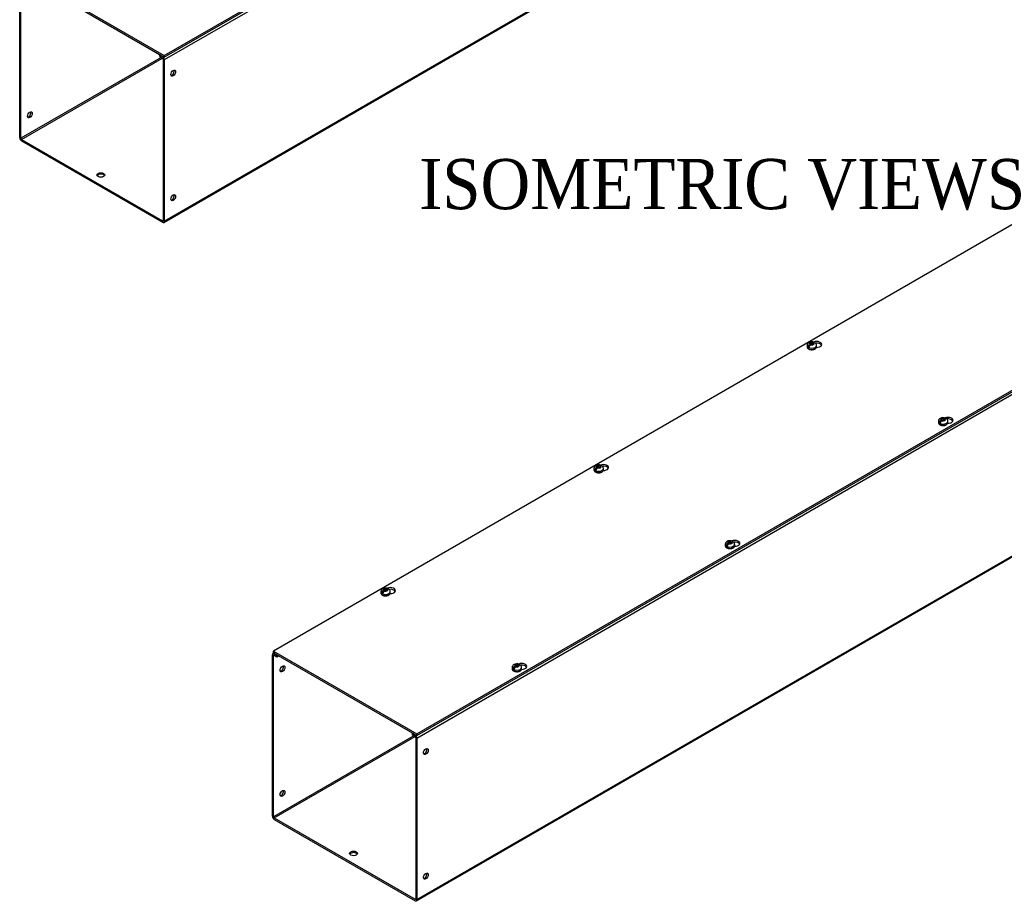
# Model space of a CAD drawing. Header units: inches. Extents: x 1 to 299, y -2 to 199.
# Tile 5 of 7: x 236 to 276, y 134 to 169. Entities that reach past the tile are written whole.
import ezdxf
from ezdxf.enums import TextEntityAlignment as Align

# ---------------------------------------------------------------- set-up
doc = ezdxf.new("R2010")
doc.units = ezdxf.units.IN
doc.header["$MEASUREMENT"] = 0
for name, color, linetype in [('COM56312-1', 7, 'Continuous'), ('COM56318-1', 7, 'Continuous'), ('Default', 7, 'Continuous'), ('SCS19515', 7, 'Continuous')]:
    doc.layers.add(name, color=color, linetype=linetype)
doc.styles.add('SEACAD_Times_New_Roman', font='times.ttf')

# ---------------------------------------------------------------- blocks, each defined once
blk = doc.blocks.new('SE5')
at = {"layer": 'COM56312-1', "color": 7, "linetype": 'Continuous'}
for p, q in [((284.565, 191.783), (242.139, 167.288)), ((242.116, 160.825), (284.543, 185.319)), ((242.139, 160.874), (284.565, 185.369)), ((236.38, 164.199), (236.38, 170.613)), ((236.431, 164.169), (236.431, 170.584)), ((241.984, 167.491), (241.962, 167.479)), ((241.962, 167.479), (242.062, 167.421)), ((241.962, 167.42), (241.962, 167.479)), ((241.962, 167.42), (242.062, 167.362)), ((242.062, 167.421), (242.084, 167.433)), ((242.011, 167.391), (236.431, 164.169)), ((236.456, 164.125), (242.062, 167.362)), ((242.088, 167.318), (242.088, 160.903)), ((242.139, 167.288), (242.139, 160.874)), ((236.456, 164.125), (242.062, 160.889)), ((236.456, 164.066), (242.062, 160.83)), ((242.088, 160.903), (242.062, 160.889))]:
    blk.add_line(p, q, dxfattribs=at)
for centre, major_axis, start_param, end_param in [((242.062, 167.332), (-0.054, 0.0935), 3.926991, 5.497787), ((242.062, 167.332), (-0.018, 0.0312), 3.926991, 5.497787), ((242.441, 166.794), (0.066, 0.115), 3.534412, 5.890366), ((236.734, 165.131), (-0.066, -0.115), 0.392819, 2.748773), ((236.456, 164.155), (-0.054, 0.0935), 0.785398, 2.356194), ((236.456, 164.155), (-0.018, 0.0312), 0.785398, 2.356194), ((239.613, 162.652), (0.156, 0), 0.331895, 2.809698), ((242.441, 161.836), (0.066, 0.115), 3.534412, 5.890366), ((242.062, 160.918), (-0.018, 0.0312), 2.356194, 3.926991), ((242.062, 160.918), (-0.054, 0.0935), 2.356194, 3.926991)]:
    blk.add_ellipse(centre, major_axis=major_axis, ratio=0.57735, start_param=start_param, end_param=end_param, dxfattribs=at)
for centre, major_axis in [((242.492, 166.764), (0.066, 0.115)), ((236.785, 165.102), (-0.066, -0.115)), ((239.613, 162.711), (0.156, 0)), ((242.492, 161.806), (0.066, 0.115))]:
    blk.add_ellipse(centre, major_axis=major_axis, ratio=0.57735, dxfattribs=at)
at = {"layer": 'COM56318-1', "color": 7, "linetype": 'Continuous'}
for p, q in [((242.139, 167.466), (284.521, 191.935)), ((242.139, 167.402), (284.521, 191.871)), ((236.424, 170.765), (242.139, 167.466)), ((236.424, 170.701), (242.139, 167.402)), ((242.139, 167.402), (242.139, 167.466))]:
    blk.add_line(p, q, dxfattribs=at)
blk = doc.blocks.new('SE7')
at = {"layer": 'COM56312-1', "color": 7, "linetype": 'Continuous'}
for p, q in [((294.625, 164.778), (252.198, 140.283)), ((252.176, 133.819), (294.602, 158.314)), ((252.198, 133.869), (294.625, 158.363)), ((246.44, 137.193), (246.44, 143.608)), ((246.506, 143.683), (246.462, 143.657)), ((246.491, 143.578), (246.516, 143.593)), ((246.491, 137.164), (246.491, 143.578)), ((246.538, 143.665), (246.516, 143.652)), ((246.516, 143.652), (246.616, 143.594)), ((246.516, 143.593), (246.616, 143.535)), ((246.616, 143.594), (246.639, 143.607)), ((246.616, 143.535), (246.616, 143.594)), ((246.616, 143.535), (246.689, 143.577)), ((252.071, 140.386), (246.491, 137.164)), ((246.516, 137.12), (252.122, 140.356)), ((252.044, 140.486), (252.022, 140.473)), ((252.022, 140.473), (252.122, 140.415)), ((252.022, 140.414), (252.022, 140.473)), ((252.022, 140.414), (252.122, 140.356)), ((252.122, 140.415), (252.144, 140.428)), ((252.147, 140.312), (252.147, 133.898)), ((252.198, 140.283), (252.198, 133.869)), ((246.516, 137.12), (252.122, 133.883)), ((246.516, 137.061), (252.122, 133.824)), ((252.147, 133.898), (252.122, 133.883))]:
    blk.add_line(p, q, dxfattribs=at)
for centre, major_axis, start_param, end_param in [((246.516, 143.564), (0.054, -0.0935), 2.356194, 3.926991), ((246.516, 143.564), (0.018, -0.0312), 2.356194, 3.926991), ((246.793, 143.084), (0.066, 0.115), 3.534412, 5.890366), ((252.122, 140.327), (-0.054, 0.0935), 3.926991, 5.497787), ((252.122, 140.327), (-0.018, 0.0312), 3.926991, 5.497787), ((252.501, 139.788), (-0.066, -0.115), 0.392819, 2.748773), ((246.793, 138.126), (0.066, 0.115), 3.534412, 5.890366), ((246.516, 137.149), (-0.054, 0.0935), 0.785398, 2.356194), ((246.516, 137.149), (-0.018, 0.0312), 0.785398, 2.356194), ((249.673, 135.647), (-0.156, 0), 3.473487, 5.951291), ((252.501, 134.83), (-0.066, -0.115), 0.392819, 2.748773), ((252.122, 133.913), (-0.018, 0.0312), 2.356194, 3.926991), ((252.122, 133.913), (-0.054, 0.0935), 2.356194, 3.926991)]:
    blk.add_ellipse(centre, major_axis=major_axis, ratio=0.57735, start_param=start_param, end_param=end_param, dxfattribs=at)
for centre, major_axis in [((246.844, 143.054), (0.066, 0.115)), ((252.552, 139.759), (-0.066, -0.115)), ((246.844, 138.096), (0.066, 0.115)), ((249.673, 135.706), (-0.156, 0)), ((252.552, 134.801), (-0.066, -0.115))]:
    blk.add_ellipse(centre, major_axis=major_axis, ratio=0.57735, dxfattribs=at)
at = {"layer": 'COM56318-1', "color": 7, "linetype": 'Continuous'}
for p, q in [((288.866, 168.229), (246.484, 143.76)), ((252.198, 140.46), (294.581, 164.93)), ((252.198, 140.397), (294.581, 164.866)), ((246.484, 143.76), (252.198, 140.46)), ((246.484, 143.696), (246.484, 143.76)), ((246.484, 143.696), (252.198, 140.397)), ((252.198, 140.397), (252.198, 140.46))]:
    blk.add_line(p, q, dxfattribs=at)
for centre, major_axis, start_param, end_param in [((268.11, 155.965), (-0.203, 0), 1.523242, 5.340551), ((268.11, 155.901), (0.203, 0), 0.275127, 1.793174), ((273.339, 152.946), (-0.203, 0), 1.523242, 5.340551), ((273.339, 152.883), (0.203, 0), 0.275127, 1.793174), ((259.625, 151.066), (-0.203, 0), 1.523242, 5.340551), ((259.625, 151.002), (0.203, 0), 0.275127, 1.793174), ((264.853, 148.047), (-0.203, 0), 1.523242, 5.340551), ((264.853, 147.984), (0.203, 0), 0.275127, 1.793174), ((251.14, 146.167), (-0.203, 0), 1.523242, 5.340551), ((251.14, 146.103), (0.203, 0), 0.275127, 1.793174), ((256.368, 143.148), (-0.203, 0), 1.523242, 5.340551), ((256.368, 143.085), (0.203, 0), 0.275127, 1.793174)]:
    blk.add_ellipse(centre, major_axis=major_axis, ratio=0.57735, start_param=start_param, end_param=end_param, dxfattribs=at)
at = {"layer": 'SCS19515', "color": 7, "linetype": 'Continuous'}
for p, q in [((267.962, 156.047), (267.932, 156.029)), ((267.731, 155.923), (267.731, 155.874)), ((267.838, 155.914), (267.767, 155.873)), ((267.862, 155.989), (267.831, 155.971)), ((267.862, 156.029), (267.932, 156.029)), ((267.862, 155.989), (267.862, 156.029)), ((267.862, 155.989), (267.862, 155.938)), ((267.862, 155.968), (267.932, 155.968)), ((267.874, 155.947), (267.904, 155.964)), ((267.974, 155.964), (267.904, 155.964)), ((267.932, 155.968), (267.932, 156.029)), ((267.974, 155.992), (267.932, 155.968)), ((267.974, 156.005), (268.005, 156.022)), ((267.974, 156.005), (267.974, 155.964)), ((268.106, 155.874), (268.106, 155.923)), ((272.959, 152.905), (272.959, 152.856)), ((273.09, 152.97), (273.06, 152.953)), ((273.09, 153.011), (273.16, 153.011)), ((273.09, 152.97), (273.09, 153.011)), ((273.09, 152.97), (273.09, 152.919)), ((273.09, 152.949), (273.16, 152.949)), ((273.102, 152.928), (273.133, 152.946)), ((273.202, 152.946), (273.133, 152.946)), ((273.191, 153.028), (273.16, 153.011)), ((273.16, 152.949), (273.16, 153.011)), ((273.202, 152.974), (273.16, 152.949)), ((273.202, 152.986), (273.233, 153.004)), ((273.202, 152.986), (273.202, 152.946)), ((273.334, 152.856), (273.334, 152.905)), ((273.067, 152.895), (272.995, 152.854)), ((259.245, 151.024), (259.245, 150.975)), ((259.353, 151.015), (259.282, 150.974)), ((259.377, 151.09), (259.346, 151.072)), ((259.377, 151.13), (259.446, 151.13)), ((259.377, 151.09), (259.377, 151.13)), ((259.377, 151.09), (259.377, 151.039)), ((259.377, 151.069), (259.446, 151.069)), ((259.388, 151.048), (259.419, 151.066)), ((259.489, 151.066), (259.419, 151.066)), ((259.477, 151.148), (259.446, 151.13)), ((259.446, 151.069), (259.446, 151.13)), ((259.489, 151.093), (259.446, 151.069)), ((259.489, 151.106), (259.52, 151.123)), ((259.489, 151.106), (259.489, 151.066)), ((259.62, 150.975), (259.62, 151.024)), ((264.474, 148.006), (264.474, 147.957)), ((264.581, 147.996), (264.51, 147.955)), ((264.605, 148.071), (264.574, 148.054)), ((264.605, 148.112), (264.675, 148.112)), ((264.605, 148.071), (264.605, 148.112)), ((264.605, 148.071), (264.605, 148.02)), ((264.605, 148.05), (264.675, 148.05)), ((264.617, 148.029), (264.648, 148.047)), ((264.717, 148.047), (264.648, 148.047)), ((264.705, 148.129), (264.675, 148.112)), ((264.675, 148.05), (264.675, 148.112)), ((264.717, 148.075), (264.675, 148.05)), ((264.717, 148.087), (264.748, 148.105)), ((264.717, 148.087), (264.717, 148.047)), ((264.849, 147.957), (264.849, 148.006)), ((250.992, 146.249), (250.961, 146.231)), ((250.76, 146.125), (250.76, 146.076)), ((250.868, 146.116), (250.796, 146.075)), ((250.891, 146.191), (250.861, 146.173)), ((250.891, 146.231), (250.961, 146.231)), ((250.891, 146.191), (250.891, 146.231)), ((250.891, 146.191), (250.891, 146.14)), ((250.891, 146.17), (250.961, 146.17)), ((250.903, 146.149), (250.934, 146.167)), ((251.003, 146.167), (250.934, 146.167)), ((250.961, 146.17), (250.961, 146.231)), ((251.003, 146.194), (250.961, 146.17)), ((251.003, 146.207), (251.034, 146.224)), ((251.003, 146.207), (251.003, 146.167)), ((251.135, 146.076), (251.135, 146.125)), ((255.988, 143.107), (255.988, 143.058)), ((256.096, 143.097), (256.025, 143.056)), ((256.12, 143.172), (256.089, 143.155)), ((256.12, 143.213), (256.189, 143.213)), ((256.12, 143.172), (256.12, 143.213)), ((256.12, 143.172), (256.12, 143.121)), ((256.12, 143.151), (256.189, 143.151)), ((256.131, 143.13), (256.162, 143.148)), ((256.232, 143.148), (256.162, 143.148)), ((256.22, 143.23), (256.189, 143.213)), ((256.189, 143.151), (256.189, 143.213)), ((256.232, 143.176), (256.189, 143.151)), ((256.232, 143.188), (256.263, 143.206)), ((256.232, 143.188), (256.232, 143.148)), ((256.363, 143.058), (256.363, 143.107))]:
    blk.add_line(p, q, dxfattribs=at)
for centre, radius, start, end in [((267.865, 155.922), 0.133, 117.057, 179.1869), ((267.918, 155.83), 0.24, 68.8079, 118.2341), ((267.909, 155.85), 0.144, 122.6431, 170.9725), ((267.951, 155.826), 0.144, 122.6435, 170.9722), ((267.978, 155.924), 0.127, 359.8101, 52.2851), ((273.093, 152.904), 0.133, 117.057, 179.1869), ((273.137, 152.832), 0.144, 122.6431, 170.9725), ((273.146, 152.811), 0.24, 68.8079, 118.2341), ((273.179, 152.807), 0.144, 122.6435, 170.9722), ((273.206, 152.905), 0.127, 359.8101, 52.2851), ((259.379, 151.023), 0.133, 117.057, 179.1869), ((259.423, 150.951), 0.144, 122.6431, 170.9725), ((259.432, 150.931), 0.24, 68.8079, 118.2341), ((259.466, 150.927), 0.144, 122.6435, 170.9722), ((259.493, 151.025), 0.127, 359.8101, 52.2851), ((264.608, 148.005), 0.133, 117.057, 179.1869), ((264.652, 147.933), 0.144, 122.6431, 170.9725), ((264.661, 147.912), 0.24, 68.8079, 118.2341), ((264.694, 147.908), 0.144, 122.6435, 170.9722), ((264.721, 148.006), 0.127, 359.8101, 52.2851), ((250.894, 146.124), 0.133, 117.057, 179.1869), ((250.947, 146.032), 0.24, 68.8079, 118.2341), ((250.938, 146.052), 0.144, 122.6431, 170.9725), ((250.981, 146.028), 0.144, 122.6435, 170.9722), ((251.007, 146.126), 0.127, 359.8101, 52.2851), ((256.123, 143.106), 0.133, 117.057, 179.1869), ((256.166, 143.034), 0.144, 122.6431, 170.9725), ((256.175, 143.013), 0.24, 68.8079, 118.2341), ((256.209, 143.009), 0.144, 122.6435, 170.9722), ((256.236, 143.107), 0.127, 359.8101, 52.2851)]:
    blk.add_arc(centre, radius, start, end, dxfattribs=at)
for centre, major_axis, start_param, end_param in [((267.918, 155.997), (0.0975, 0), 1.098165, 3.614224), ((267.918, 155.923), (-0.187, 0), 6.278747, 6.283185), ((267.918, 155.923), (-0.187, 0), 0, 3.141161), ((267.918, 155.874), (0.187, 0), 3.141593, 3.16457), ((267.918, 155.874), (0.187, 0), 3.16457, 6.283185), ((267.918, 155.936), (-0.186, 0), 0.623612, 0.947184), ((267.918, 155.997), (-0.0975, 0), 1.098165, 3.614224), ((273.146, 152.905), (-0.187, 0), 6.278747, 6.283185), ((273.146, 152.905), (-0.187, 0), 0, 3.141161), ((273.146, 152.978), (0.0975, 0), 1.098165, 3.614224), ((273.146, 152.978), (-0.0975, 0), 1.098165, 3.614224), ((273.146, 152.856), (0.188, 0), 3.141593, 3.16457), ((273.146, 152.856), (0.188, 0), 3.16457, 6.283185), ((273.146, 152.917), (-0.186, 0), 0.623612, 0.947184), ((259.433, 151.024), (-0.188, 0), 6.278747, 6.283185), ((259.433, 151.024), (-0.188, 0), 0, 3.141161), ((259.433, 150.975), (0.188, 0), 3.141593, 3.16457), ((259.433, 150.975), (0.188, 0), 3.16457, 6.283185), ((259.433, 151.037), (-0.186, 0), 0.623612, 0.947184), ((259.433, 151.098), (0.0975, 0), 1.098165, 3.614224), ((259.433, 151.098), (-0.0975, 0), 1.098165, 3.614224), ((264.661, 148.006), (-0.187, 0), 6.278747, 6.283185), ((264.661, 148.006), (-0.187, 0), 0, 3.141161), ((264.661, 147.957), (0.188, 0), 3.141593, 3.16457), ((264.661, 147.957), (0.188, 0), 3.16457, 6.283185), ((264.661, 148.018), (-0.186, 0), 0.623612, 0.947184), ((264.661, 148.079), (0.0975, 0), 1.098165, 3.614224), ((264.661, 148.079), (-0.0975, 0), 1.098165, 3.614224), ((250.947, 146.199), (0.0975, 0), 1.098165, 3.614224), ((250.947, 146.125), (-0.187, 0), 6.278747, 6.283185), ((250.947, 146.125), (-0.187, 0), 0, 3.141161), ((250.947, 146.076), (0.187, 0), 3.141593, 3.16457), ((250.947, 146.076), (0.187, 0), 3.16457, 6.283185), ((250.947, 146.138), (-0.186, 0), 0.623612, 0.947184), ((250.947, 146.199), (-0.0975, 0), 1.098165, 3.614224), ((256.176, 143.107), (-0.187, 0), 6.278747, 6.283185), ((256.176, 143.107), (-0.187, 0), 0, 3.141161), ((256.176, 143.18), (0.0975, 0), 1.098165, 3.614224), ((256.176, 143.18), (-0.0975, 0), 1.098165, 3.614224), ((256.176, 143.058), (0.187, 0), 3.141593, 3.16457), ((256.176, 143.058), (0.187, 0), 3.16457, 6.283185), ((256.176, 143.119), (-0.186, 0), 0.623612, 0.947184)]:
    blk.add_ellipse(centre, major_axis=major_axis, ratio=0.57735, start_param=start_param, end_param=end_param, dxfattribs=at)
for points, knots in [([(268.027, 156.023), (268.026, 156.027), (268.025, 156.031), (268.023, 156.037), (268.021, 156.04), (268.017, 156.046), (268.015, 156.048), (268.01, 156.052), (268.007, 156.053), (268.001, 156.055), (267.998, 156.056), (267.992, 156.056), (267.988, 156.056), (267.981, 156.055), (267.977, 156.054), (267.97, 156.051), (267.966, 156.049), (267.962, 156.047)], [0, 0, 0, 0, 0.125, 0.125, 0.25, 0.25, 0.375, 0.375, 0.5, 0.5, 0.625, 0.625, 0.75, 0.75, 0.875, 0.875, 1, 1, 1, 1]), ([(267.732, 155.871), (267.732, 155.865), (267.732, 155.852), (267.742, 155.83), (267.759, 155.808), (267.784, 155.789), (267.815, 155.774), (267.85, 155.762), (267.889, 155.756), (267.929, 155.755), (267.968, 155.759), (268.005, 155.768), (268.031, 155.778), (268.042, 155.785), (268.045, 155.786)], [0, 0, 0, 0, 0.054611, 0.139303, 0.225621, 0.316078, 0.409828, 0.504562, 0.599048, 0.693311, 0.787652, 0.882357, 0.972718, 1, 1, 1, 1]), ([(268.005, 156.022), (268.009, 156.025), (268.012, 156.026), (268.02, 156.029), (268.024, 156.03), (268.031, 156.032), (268.034, 156.032), (268.041, 156.031), (268.044, 156.031), (268.05, 156.029), (268.052, 156.027), (268.055, 156.025), (268.056, 156.025), (268.056, 156.024)], [0, 0, 0, 0, 0.125, 0.125, 0.25, 0.25, 0.375, 0.375, 0.5, 0.5, 0.625, 0.625, 0.6405235, 0.6405235, 0.6405235, 0.6405235]), ([(268.045, 155.786), (268.051, 155.79), (268.065, 155.799), (268.085, 155.817), (268.099, 155.84), (268.106, 155.86), (268.105, 155.87), (268.105, 155.874)], [0, 0, 0, 0, 0.148729, 0.429797, 0.676739, 0.91417, 1, 1, 1, 1]), ([(273.255, 153.004), (273.255, 153.008), (273.254, 153.012), (273.251, 153.019), (273.249, 153.022), (273.246, 153.027), (273.243, 153.029), (273.238, 153.033), (273.236, 153.035), (273.23, 153.037), (273.227, 153.037), (273.22, 153.038), (273.217, 153.038), (273.209, 153.036), (273.206, 153.035), (273.198, 153.032), (273.195, 153.031), (273.191, 153.028)], [0, 0, 0, 0, 0.125, 0.125, 0.25, 0.25, 0.375, 0.375, 0.5, 0.5, 0.625, 0.625, 0.75, 0.75, 0.875, 0.875, 1, 1, 1, 1]), ([(273.233, 153.004), (273.237, 153.006), (273.241, 153.008), (273.248, 153.011), (273.252, 153.012), (273.259, 153.013), (273.262, 153.013), (273.269, 153.013), (273.272, 153.012), (273.278, 153.01), (273.281, 153.009), (273.284, 153.006), (273.284, 153.006), (273.284, 153.006)], [0, 0, 0, 0, 0.125, 0.125, 0.25, 0.25, 0.375, 0.375, 0.5, 0.5, 0.625, 0.625, 0.6405235, 0.6405235, 0.6405235, 0.6405235]), ([(272.96, 152.853), (272.96, 152.847), (272.961, 152.833), (272.971, 152.811), (272.988, 152.79), (273.012, 152.771), (273.043, 152.755), (273.078, 152.744), (273.117, 152.737), (273.157, 152.736), (273.197, 152.74), (273.233, 152.749), (273.259, 152.76), (273.271, 152.766), (273.274, 152.768)], [0, 0, 0, 0, 0.054611, 0.139303, 0.225621, 0.316078, 0.409828, 0.504562, 0.599048, 0.693311, 0.787652, 0.882357, 0.972718, 1, 1, 1, 1]), ([(273.274, 152.768), (273.279, 152.771), (273.293, 152.78), (273.313, 152.798), (273.327, 152.821), (273.334, 152.841), (273.333, 152.852), (273.333, 152.855)], [0, 0, 0, 0, 0.148729, 0.429797, 0.676739, 0.91417, 1, 1, 1, 1]), ([(259.246, 150.972), (259.246, 150.966), (259.247, 150.953), (259.257, 150.931), (259.274, 150.909), (259.299, 150.89), (259.329, 150.875), (259.365, 150.863), (259.404, 150.857), (259.443, 150.856), (259.483, 150.86), (259.519, 150.869), (259.545, 150.879), (259.557, 150.886), (259.56, 150.887)], [0, 0, 0, 0, 0.054611, 0.139303, 0.225621, 0.316078, 0.409828, 0.504562, 0.599048, 0.693311, 0.787652, 0.882357, 0.972718, 1, 1, 1, 1]), ([(259.542, 151.124), (259.541, 151.128), (259.54, 151.132), (259.537, 151.138), (259.536, 151.141), (259.532, 151.147), (259.53, 151.149), (259.525, 151.153), (259.522, 151.154), (259.516, 151.156), (259.513, 151.157), (259.506, 151.157), (259.503, 151.157), (259.496, 151.156), (259.492, 151.155), (259.485, 151.152), (259.481, 151.15), (259.477, 151.148)], [0, 0, 0, 0, 0.125, 0.125, 0.25, 0.25, 0.375, 0.375, 0.5, 0.5, 0.625, 0.625, 0.75, 0.75, 0.875, 0.875, 1, 1, 1, 1]), ([(259.52, 151.123), (259.523, 151.126), (259.527, 151.127), (259.535, 151.13), (259.538, 151.131), (259.545, 151.133), (259.549, 151.133), (259.555, 151.132), (259.559, 151.132), (259.564, 151.13), (259.567, 151.128), (259.57, 151.126), (259.57, 151.126), (259.571, 151.126)], [0, 0, 0, 0, 0.125, 0.125, 0.25, 0.25, 0.375, 0.375, 0.5, 0.5, 0.625, 0.625, 0.6405235, 0.6405235, 0.6405235, 0.6405235]), ([(259.56, 150.887), (259.566, 150.891), (259.58, 150.9), (259.599, 150.918), (259.614, 150.941), (259.62, 150.961), (259.62, 150.971), (259.619, 150.975)], [0, 0, 0, 0, 0.148729, 0.429797, 0.676739, 0.91417, 1, 1, 1, 1]), ([(264.475, 147.954), (264.475, 147.948), (264.475, 147.934), (264.485, 147.912), (264.503, 147.891), (264.527, 147.872), (264.558, 147.856), (264.593, 147.845), (264.632, 147.838), (264.672, 147.837), (264.711, 147.841), (264.748, 147.85), (264.774, 147.861), (264.785, 147.867), (264.789, 147.869)], [0, 0, 0, 0, 0.054611, 0.139303, 0.225621, 0.316078, 0.409828, 0.504562, 0.599048, 0.693311, 0.787652, 0.882357, 0.972718, 1, 1, 1, 1]), ([(264.77, 148.105), (264.769, 148.109), (264.768, 148.113), (264.766, 148.12), (264.764, 148.123), (264.76, 148.128), (264.758, 148.13), (264.753, 148.134), (264.75, 148.136), (264.745, 148.138), (264.741, 148.138), (264.735, 148.139), (264.731, 148.139), (264.724, 148.137), (264.72, 148.136), (264.713, 148.133), (264.709, 148.132), (264.705, 148.129)], [0, 0, 0, 0, 0.125, 0.125, 0.25, 0.25, 0.375, 0.375, 0.5, 0.5, 0.625, 0.625, 0.75, 0.75, 0.875, 0.875, 1, 1, 1, 1]), ([(264.748, 148.105), (264.752, 148.107), (264.755, 148.109), (264.763, 148.112), (264.767, 148.113), (264.774, 148.114), (264.777, 148.114), (264.784, 148.114), (264.787, 148.113), (264.793, 148.111), (264.796, 148.11), (264.798, 148.107), (264.799, 148.107), (264.799, 148.107)], [0, 0, 0, 0, 0.125, 0.125, 0.25, 0.25, 0.375, 0.375, 0.5, 0.5, 0.625, 0.625, 0.6405235, 0.6405235, 0.6405235, 0.6405235]), ([(264.789, 147.869), (264.794, 147.872), (264.808, 147.881), (264.828, 147.899), (264.842, 147.922), (264.849, 147.942), (264.848, 147.953), (264.848, 147.956)], [0, 0, 0, 0, 0.148729, 0.429797, 0.676739, 0.91417, 1, 1, 1, 1]), ([(251.056, 146.225), (251.056, 146.229), (251.055, 146.233), (251.052, 146.239), (251.05, 146.242), (251.047, 146.248), (251.044, 146.25), (251.039, 146.254), (251.037, 146.255), (251.031, 146.257), (251.028, 146.258), (251.021, 146.258), (251.018, 146.258), (251.011, 146.257), (251.007, 146.256), (250.999, 146.253), (250.996, 146.251), (250.992, 146.249)], [0, 0, 0, 0, 0.125, 0.125, 0.25, 0.25, 0.375, 0.375, 0.5, 0.5, 0.625, 0.625, 0.75, 0.75, 0.875, 0.875, 1, 1, 1, 1]), ([(251.034, 146.224), (251.038, 146.227), (251.042, 146.229), (251.049, 146.231), (251.053, 146.232), (251.06, 146.234), (251.064, 146.234), (251.07, 146.233), (251.073, 146.233), (251.079, 146.231), (251.082, 146.229), (251.085, 146.227), (251.085, 146.227), (251.085, 146.227)], [0, 0, 0, 0, 0.125, 0.125, 0.25, 0.25, 0.375, 0.375, 0.5, 0.5, 0.625, 0.625, 0.6405235, 0.6405235, 0.6405235, 0.6405235]), ([(250.761, 146.073), (250.761, 146.067), (250.762, 146.054), (250.772, 146.032), (250.789, 146.01), (250.813, 145.991), (250.844, 145.976), (250.88, 145.964), (250.918, 145.958), (250.958, 145.957), (250.998, 145.961), (251.034, 145.97), (251.06, 145.98), (251.072, 145.987), (251.075, 145.988)], [0, 0, 0, 0, 0.054611, 0.139303, 0.225621, 0.316078, 0.409828, 0.504562, 0.599048, 0.693311, 0.787652, 0.882357, 0.972718, 1, 1, 1, 1]), ([(251.075, 145.988), (251.081, 145.992), (251.094, 146.001), (251.114, 146.019), (251.128, 146.042), (251.135, 146.062), (251.134, 146.072), (251.134, 146.076)], [0, 0, 0, 0, 0.148729, 0.429797, 0.676739, 0.91417, 1, 1, 1, 1]), ([(256.285, 143.206), (256.284, 143.21), (256.283, 143.214), (256.28, 143.221), (256.279, 143.224), (256.275, 143.229), (256.273, 143.231), (256.268, 143.235), (256.265, 143.237), (256.259, 143.239), (256.256, 143.239), (256.249, 143.24), (256.246, 143.24), (256.239, 143.238), (256.235, 143.237), (256.228, 143.234), (256.224, 143.233), (256.22, 143.23)], [0, 0, 0, 0, 0.125, 0.125, 0.25, 0.25, 0.375, 0.375, 0.5, 0.5, 0.625, 0.625, 0.75, 0.75, 0.875, 0.875, 1, 1, 1, 1]), ([(256.263, 143.206), (256.266, 143.208), (256.27, 143.21), (256.278, 143.213), (256.281, 143.214), (256.288, 143.215), (256.292, 143.215), (256.299, 143.215), (256.302, 143.214), (256.308, 143.212), (256.31, 143.211), (256.313, 143.208), (256.313, 143.208), (256.314, 143.208)], [0, 0, 0, 0, 0.125, 0.125, 0.25, 0.25, 0.375, 0.375, 0.5, 0.5, 0.625, 0.625, 0.6405235, 0.6405235, 0.6405235, 0.6405235]), ([(255.989, 143.055), (255.99, 143.049), (255.99, 143.035), (256, 143.013), (256.017, 142.992), (256.042, 142.973), (256.072, 142.957), (256.108, 142.946), (256.147, 142.94), (256.187, 142.938), (256.226, 142.942), (256.263, 142.951), (256.288, 142.962), (256.3, 142.968), (256.303, 142.97)], [0, 0, 0, 0, 0.054611, 0.139303, 0.225621, 0.316078, 0.409828, 0.504562, 0.599048, 0.693311, 0.787652, 0.882357, 0.972718, 1, 1, 1, 1]), ([(256.303, 142.97), (256.309, 142.973), (256.323, 142.982), (256.342, 143), (256.357, 143.023), (256.363, 143.043), (256.363, 143.054), (256.362, 143.057)], [0, 0, 0, 0, 0.148729, 0.429797, 0.676739, 0.91417, 1, 1, 1, 1])]:
    blk.add_open_spline(points, degree=3, knots=knots, dxfattribs=at)

msp = doc.modelspace()

# ---------------------------------------------------------------- block references
at = {"layer": 'Default'}
for name in ['SE5', 'SE7']:
    msp.add_blockref(name, (0, 0), dxfattribs=at)

# ---------------------------------------------------------------- texts
at = {"layer": 'Default', "color": 7, "linetype": 'Continuous', "style": 'SEACAD_Times_New_Roman'}
msp.add_text('ISOMETRIC VIEWS', height=2, dxfattribs=at).set_placement((252.283, 163.35), align=Align.TOP_LEFT)

doc.saveas('drawing.dxf')
